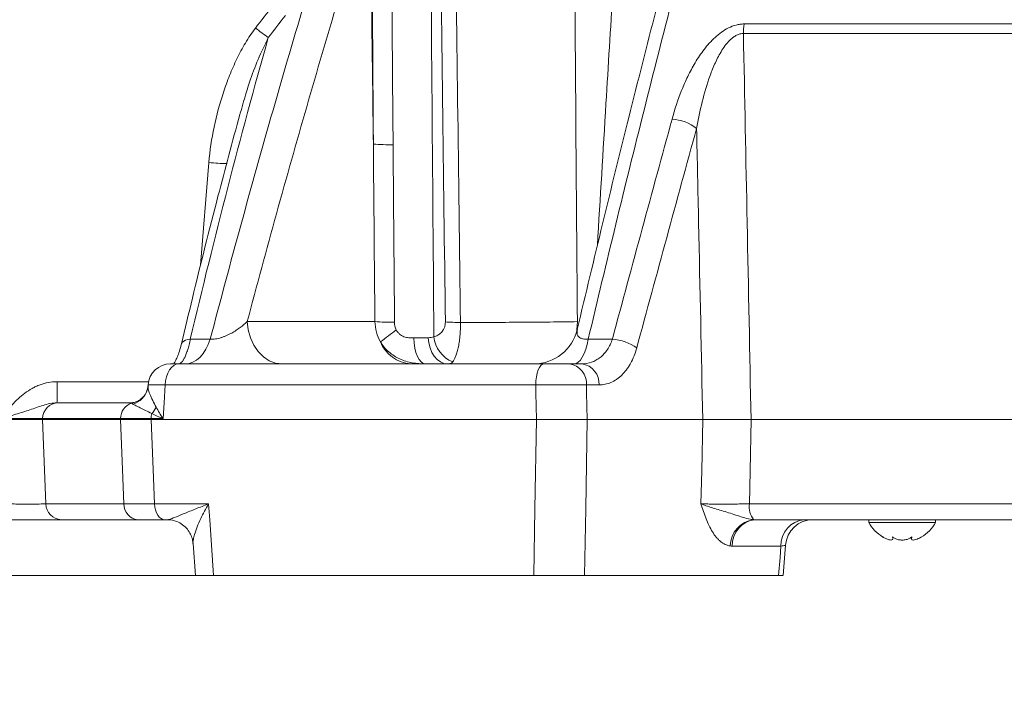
# Model space of a CAD drawing. Header units: millimetres. Extents: x 0 to 8410, y 0 to 5940.
# Tile 186 of 256: x 4944 to 5121, y 2218 to 2337. Entities that reach past the tile are written whole.
import ezdxf

# ---------------------------------------------------------------- set-up
doc = ezdxf.new("R2010")
doc.units = ezdxf.units.MM
doc.header["$LTSCALE"] = 10
doc.styles.add('SLDTEXTSTYLE0', font='TXT', dxfattribs={"width": 0.605})
doc.dimstyles.new('SLDDIMSTYLE0', dxfattribs={"dimtxt": 50, "dimasz": 50, "dimexe": 0, "dimexo": 0.0625, "dimgap": 12.5, "dimtad": 1, "dimtoh": 1, "dimdec": 1, "dimrnd": 1e-09, "dimzin": 12, "dimdsep": 46, "dimtxsty": 'SLDTEXTSTYLE0', "dimsah": 1, "dimcen": 0.09, "dimadec": 0, "dimazin": 0, "dimtfac": 1, "dimtofl": 0, "dimtmove": 0, "dimatfit": 3, "dimfxl": 0, "dimfrac": 2, "dimtolj": 1, "dimtzin": 12, "dimarcsym": 0})

# ---------------------------------------------------------------- blocks, each defined once
blk = doc.blocks.new('*D9')
at = {"color": 7, "linetype": 'Continuous', "lineweight": 0}
for p, q in [((5314.72, 2732.57), (4589.07, 2732.57)), ((4604.07, 2237.57), (4604.07, 2732.57)), ((4975.83, 2237.57), (4589.07, 2237.57))]:
    blk.add_line(p, q, dxfattribs=at)
for points in [[(4604.07, 2732.57), (4596.57, 2682.57), (4611.57, 2682.57)], [(4604.07, 2237.57), (4611.57, 2287.57), (4596.57, 2287.57)]]:
    blk.add_solid(points, dxfattribs=at)
at = {"color": 7, "linetype": 'Continuous', "lineweight": 0, "insert": (4539.62, 2427.79), "char_height": 50, "attachment_point": 1, "rotation": 90, "style": 'SLDTEXTSTYLE0'}
blk.add_mtext('495', dxfattribs=at)
blk = doc.blocks.new('*D10')
at = {"color": 7, "linetype": 'Continuous', "lineweight": 0}
for p, q in [((5314.72, 3964.57), (4489.07, 3964.57)), ((4504.07, 2237.57), (4504.07, 3964.57)), ((4975.83, 2237.57), (4489.07, 2237.57))]:
    blk.add_line(p, q, dxfattribs=at)
for points in [[(4504.07, 3964.57), (4496.57, 3914.57), (4511.57, 3914.57)], [(4504.07, 2237.57), (4511.57, 2287.57), (4496.57, 2287.57)]]:
    blk.add_solid(points, dxfattribs=at)
at = {"color": 7, "linetype": 'Continuous', "lineweight": 0, "insert": (4439.62, 3024.71), "char_height": 50, "attachment_point": 1, "rotation": 90, "style": 'SLDTEXTSTYLE0'}
blk.add_mtext('1727', dxfattribs=at)
blk = doc.blocks.new('*D11')
at = {"color": 7, "linetype": 'Continuous', "lineweight": 0}
for p, q in [((4738.76, 2413.95), (4738.76, 1902.57)), ((5414.72, 2265.57), (5414.72, 1902.57)), ((5414.72, 1917.57), (4738.76, 1917.57))]:
    blk.add_line(p, q, dxfattribs=at)
for points in [[(4738.76, 1917.57), (4788.76, 1910.07), (4788.76, 1925.07)], [(5414.72, 1917.57), (5364.72, 1925.07), (5364.72, 1910.07)]]:
    blk.add_solid(points, dxfattribs=at)
at = {"color": 7, "linetype": 'Continuous', "lineweight": 0, "insert": (5019.45, 1982.03), "char_height": 50, "attachment_point": 1, "style": 'SLDTEXTSTYLE0'}
blk.add_mtext('676', dxfattribs=at)

msp = doc.modelspace()

# ---------------------------------------------------------------- linework, layer by layer
at = {"color": 8, "linetype": 'Continuous', "lineweight": 0}
for p, q in [((5074.543905, 2336.638173), (5356.755221, 2336.638173)), ((5357.220608, 2334.921677), (5074.404135, 2334.921677)), ((4976.800048, 2293.285229), (4978.283084, 2311.72543)), ((4985.171418, 2283.156072), (5008.127158, 2283.156072)), ((4974.94304, 2280.025018), (4978.530931, 2280.025018)), ((5046.502589, 2280.025018), (5050.838357, 2280.025018)), ((4950.975299, 2272.365415), (4950.975299, 2268.574759)), ((4950.975299, 2272.365415), (4967.432217, 2272.365415)), ((5037.058524, 2271.784103), (4970.42382, 2271.784103)), ((5048.446861, 2271.784103), (5046.191415, 2271.784103)), ((4948.379489, 2265.731767), (4948.373656, 2265.574759)), ((4948.373656, 2265.574759), (4948.937833, 2250.417751)), ((4962.405691, 2265.731767), (4948.379489, 2265.731767)), ((4962.399624, 2265.574759), (4962.405691, 2265.731767)), ((4967.891111, 2265.731767), (4967.88479, 2265.574759)), ((4970.040642, 2265.731767), (4967.891111, 2265.731767)), ((4948.937833, 2250.417751), (4962.98538, 2250.417751)), ((4968.495172, 2250.417751), (4978.224519, 2250.417751)), ((5075.471897, 2250.417751), (5359.413444, 2250.417751)), ((5081.149905, 2242.836439), (5072.388385, 2242.836439))]:
    msp.add_line(p, q, dxfattribs=at)
at = {"color": 7, "linetype": 'Continuous', "lineweight": 0}
for p, q in [((4983.932299, 2320.598077), (4983.869469, 2320.386888)), ((4972.885917, 2275.574759), (5038.55157, 2275.574759)), ((5043.118015, 2275.574759), (5045.355431, 2275.574759)), ((4967.362488, 2271.824562), (4967.349587, 2271.617786)), ((4951.18993, 2268.574759), (4964.189756, 2268.574759)), ((4948.373656, 2265.574759), (4962.399624, 2265.574759)), ((4967.88479, 2265.574759), (5037.163795, 2265.574759)), ((5046.287631, 2265.574759), (5067.092214, 2265.574759)), ((5075.771235, 2265.574759), (5360.024358, 2265.574759)), ((4965.517358, 2247.574759), (4951.75187, 2247.574759)), ((4970.789375, 2247.574759), (4970.365974, 2247.574759)), ((4970.933907, 2247.572563), (4970.789375, 2247.574759)), ((5356.08251, 2247.574759), (5076.499042, 2247.574759)), ((5096.951664, 2247.574759), (5096.951664, 2247.074759)), ((5096.951664, 2247.074759), (5108.951664, 2247.074759)), ((5108.951664, 2247.074759), (5108.951664, 2247.574759)), ((4975.451328, 2243.30153), (4975.846858, 2237.571322)), ((5101.201664, 2244.482078), (5101.249519, 2244.196069)), ((5101.280499, 2244.196069), (5101.280499, 2244.425737)), ((5104.622829, 2244.43851), (5104.622829, 2244.18921)), ((5081.522855, 2237.569806), (5081.961918, 2242.977662)), ((4979.125058, 2237.574759), (5036.689211, 2237.574759)), ((5045.854029, 2237.574759), (5080.72018, 2237.574759))]:
    msp.add_line(p, q, dxfattribs=at)
at = {"color": 8, "linetype": 'Continuous', "lineweight": 0, "flags": 128}
for points in [[(4991.48118, 2275.574759), (4990.289103, 2275.71843), (4989.139842, 2276.144283), (4988.074677, 2276.837021), (4987.131866, 2277.771764), (4986.345273, 2278.914938), (4985.743149, 2280.225481), (4985.347123, 2281.656324), (4985.171418, 2283.156072)], [(5044.372961, 2281.217692), (5044.434697, 2281.656324), (5044.547562, 2283.156072)], [(4973.348869, 2279.186331), (4973.37215, 2279.258155), (4973.513096, 2279.482233), (4973.747633, 2279.675351), (4974.069868, 2279.832657), (4974.471702, 2279.950197), (4974.94304, 2280.025018)], [(4974.04165, 2275.574759), (4974.735134, 2275.651788), (4975.415262, 2275.88139), (4976.068939, 2276.259145), (4976.683576, 2276.777777), (4977.247337, 2277.4273), (4977.749366, 2278.195205), (4978.179995, 2279.066706), (4978.530931, 2280.025018)], [(5015.110105, 2280.220584), (5015.175172, 2279.297176), (5015.312098, 2278.418545), (5015.516083, 2277.615487), (5015.779978, 2276.916148), (5016.094532, 2276.345039), (5016.448723, 2275.922176), (5016.830134, 2275.662381), (5017.2254, 2275.574759)], [(5017.742095, 2280.27625), (5017.841674, 2279.344428), (5018.059789, 2278.456369), (5018.38868, 2277.643662), (5018.81665, 2276.935216), (5019.328475, 2276.356231), (5019.905949, 2275.927302), (5020.528531, 2275.663686), (5021.174076, 2275.574759)], [(5043.906334, 2275.574759), (5044.307391, 2275.651788), (5044.700726, 2275.88139), (5045.078762, 2276.259145), (5045.434221, 2276.777777), (5045.760257, 2277.4273), (5046.050592, 2278.195205), (5046.299635, 2279.066706), (5046.502589, 2280.025018)], [(4970.42382, 2271.784103), (4970.492381, 2272.533977), (4970.646912, 2273.249398), (4970.881863, 2273.90467), (4971.188796, 2274.476257), (4971.556685, 2274.943628), (4971.972317, 2275.289998), (4972.420763, 2275.502924), (4972.885917, 2275.574759)], [(5037.058524, 2271.784103), (5037.1001, 2272.533977), (5037.193809, 2273.249398), (5037.336287, 2273.90467), (5037.522414, 2274.476257), (5037.745507, 2274.943628), (5037.997551, 2275.289998), (5038.269495, 2275.502924), (5038.55157, 2275.574759)], [(4970.42382, 2271.784103), (4970.220612, 2268.574759), (4970.040642, 2265.731767)], [(5037.163795, 2265.574759), (5037.082618, 2270.362806), (5037.058524, 2271.784103)], [(5046.191415, 2271.784103), (5046.213435, 2270.362806), (5046.287631, 2265.574759)], [(4962.98538, 2250.417751), (4962.746152, 2256.607732), (4962.399624, 2265.574759)], [(4967.88479, 2265.574759), (4968.24586, 2256.607732), (4968.495172, 2250.417751)], [(5036.689211, 2237.574759), (5036.891939, 2249.537747), (5037.163795, 2265.574759)], [(5046.287631, 2265.574759), (5046.039201, 2249.537747), (5045.854029, 2237.574759)], [(5066.769819, 2250.417751), (5066.896134, 2256.357228), (5067.092214, 2265.574759)], [(5075.771235, 2265.574759), (5075.589162, 2256.357228), (5075.471897, 2250.417751)], [(4970.365974, 2247.574759), (4970.012532, 2247.628636), (4969.671783, 2247.788331), (4969.355969, 2248.048108), (4969.076432, 2248.398636), (4968.843212, 2248.827326), (4968.664687, 2249.31878), (4968.547268, 2249.855346), (4968.495172, 2250.417751)], [(4978.224519, 2250.417751), (4978.423799, 2247.574759), (4979.125058, 2237.574759)], [(5080.72018, 2237.574759), (5080.982256, 2240.783818), (5081.149905, 2242.836439)]]:
    msp.add_lwpolyline(points, dxfattribs=at)
at = {"color": 8, "linetype": 'Continuous', "lineweight": 0}
for centre, radius, start, end in [((5028.012147, 2389.306397), 67.538858, 232.2486559, 234.68573344), ((5086.792703, 2334.776848), 12.389414, 171.35944821, 179.33020833), ((5061.002629, 2311.392748), 8.17368, 52.48232755, 86.02318891), ((5011.013994, 2357.940386), 42.998137, 265.79604413, 270.51844965), ((4982.490832, 2360.087022), 48.544297, 265.02744591, 268.88957787), ((5011.264822, 2326.231346), 43.189399, 265.83385243, 270.53224194), ((5023.472839, 2324.400171), 41.381477, 266.30822938, 270.06876366), ((5240.702802, 1976.513316), 381.366623, 126.85073778, 127.38732328), ((5014.940721, 2281.795957), 6.231229, 201.34616198, 266.74844958), ((5024.153198, 2280.982044), 5.433966, 185.62543087, 248.15608762), ((5050.136632, 2271.133775), 8.918891, 55.22224535, 85.48738741), ((5042.624835, 2272.033639), 3.575298, 355.99781625, 82.07128274), ((5044.873499, 2272.025805), 3.581527, 356.13042048, 82.26678745), ((4963.542467, 2272.049797), 3.844889, 286.12995978, 343.76205726), ((4951.27913, 2265.675953), 2.900178, 91.76251834, 178.89727601), ((4965.313815, 2265.748742), 2.908173, 109.09671054, 180.33442639), ((4963.745497, 2272.212936), 3.766917, 279.42519235, 309.68661231), ((4972.486841, 2265.588693), 4.597956, 166.84708805, 178.21684016), ((4964.163802, 2270.12867), 5.195714, 317.74577475, 333.48263086), ((4951.839283, 2250.475466), 2.902024, 181.13956153, 268.27391128), ((4965.753161, 2250.333756), 2.769055, 178.26174294, 265.11496664), ((5079.062614, 2249.870585), 3.632168, 171.33571823, 219.02661581), ((5076.850762, 2242.7991), 4.823084, 97.26367506, 179.28024053), ((5076.954071, 2243.027777), 4.569694, 95.71472575, 182.39973713), ((5085.753377, 2242.986686), 4.605924, 95.04594657, 181.86933535)]:
    msp.add_arc(centre, radius, start, end, dxfattribs=at)
at = {"color": 7, "linetype": 'Continuous', "lineweight": 0}
for centre, radius, start, end in [((5036.728081, 2283.574756), 7.999997, 270.0031199, 346.86166244), ((4971.353296, 2271.574759), 4, 89.99999269, 176.38486041), ((5086.941986, 2242.574761), 4.999999, 90.00627826, 175.43024792), ((5086.941987, 2242.57476), 4.999999, 90.00834797, 175.42542227), ((5103.071053, 2250.473741), 7, 209.04974724, 239.17324325), ((5102.832275, 2250.473741), 7, 300.39715205, 330.95025276)]:
    msp.add_arc(centre, radius, start, end, dxfattribs=at)
at = {"color": 8, "linetype": 'Continuous', "lineweight": 0}
for points in [[(5017.991377, 2376.731767), (5018.228508, 2344.63889), (5018.480215, 2312.544721), (5018.745403, 2280.449382)], [(5020.808328, 2283.104567), (5020.466712, 2309.563637), (5020.131548, 2336.022226), (5019.803179, 2362.480301)], [(5022.521076, 2362.391968), (5022.848194, 2335.934723), (5023.182118, 2309.476965), (5023.522503, 2283.018725)], [(5043.938145, 2362.733289), (5044.132772, 2336.207866), (5044.336047, 2309.68212), (5044.547562, 2283.156072)], [(5007.861928, 2315.057939), (5007.669157, 2329.968041), (5007.478463, 2344.877987), (5007.289908, 2359.78777)], [(4986.662438, 2335.905096), (4987.690856, 2337.238072), (4988.725023, 2338.566584), (4989.76512, 2339.890493)], [(4992.044146, 2338.169913), (4991.013843, 2336.849441), (4989.98938, 2335.524462), (4988.970579, 2334.195115)], [(4988.970579, 2334.195115), (4983.911884, 2316.325193), (4979.252577, 2298.270647), (4974.94304, 2280.025018)], [(5050.838357, 2280.025018), (5054.416611, 2293.297633), (5058.001405, 2306.470732), (5061.569496, 2319.546747)], [(5065.98045, 2317.875829), (5062.404589, 2304.835958), (5058.811314, 2291.69801), (5055.22392, 2278.459491)], [(5008.127158, 2283.156072), (5008.037261, 2293.790157), (5007.948838, 2304.424115), (5007.861928, 2315.057939)], [(5011.666019, 2283.04381), (5011.669969, 2282.572618), (5011.772553, 2282.105651), (5011.984865, 2281.683115)], [(5015.110105, 2280.220584), (5016.084536, 2280.233494), (5016.961703, 2280.252058), (5017.742095, 2280.27625)], [(5017.742095, 2280.27625), (5018.107319, 2280.287572), (5018.443662, 2280.317039), (5018.745403, 2280.449382)], [(4964.362366, 2268.496871), (4964.276968, 2268.541301), (4964.21858, 2268.572038), (4964.193105, 2268.574593)], [(4964.610642, 2268.356266), (4964.508864, 2268.412299), (4964.426265, 2268.460176), (4964.362366, 2268.496871)], [(4968.009506, 2266.634961), (4968.652649, 2266.340378), (4969.330984, 2266.03728), (4970.040642, 2265.731767)], [(5076.240952, 2247.583477), (5076.326723, 2247.577647), (5076.412825, 2247.574759), (5076.499042, 2247.574759)], [(5072.388385, 2242.836439), (5072.267892, 2242.836439), (5072.147783, 2242.844178), (5072.028059, 2242.859686)]]:
    msp.add_open_spline(points, degree=3, dxfattribs=at)
for points, knots in [([(5048.136782, 2296.836777), (5048.653731, 2305.349186), (5049.987686, 2327.314899), (5051.322572, 2349.280224), (5052.140147, 2362.733289)], [0, 0, 0, 0, 0.38753169, 1, 1, 1, 1]), ([(4978.530931, 2280.025018), (4982.155032, 2293.840184), (4985.9151, 2307.546361), (4993.706285, 2334.734819), (4997.735848, 2348.211781), (5001.899798, 2361.570752)], [0, 0, 0, 0, 0.5, 0.5, 1, 1, 1, 1]), ([(5007.861928, 2315.057939), (5007.818495, 2321.142125), (5007.775828, 2327.226263), (5007.733947, 2333.310353), (5007.690139, 2339.674342), (5007.647191, 2346.038279), (5007.605127, 2352.40216), (5007.586759, 2355.181068), (5007.568559, 2357.959965), (5007.55053, 2360.738851)], [0, 0, 0, 0, 0.018306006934, 0.018306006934, 0.018306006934, 0.037454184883, 0.037454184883, 0.037454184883, 0.045815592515, 0.045815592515, 0.045815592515, 0.045815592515]), ([(5011.044947, 2360.626085), (5011.095283, 2353.978512), (5011.146409, 2347.330885), (5011.198306, 2340.683204), (5011.265287, 2332.10356), (5011.333552, 2323.523828), (5011.403064, 2314.944009)], [0, 0, 0, 0, 0.020000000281, 0.020000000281, 0.020000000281, 0.045812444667, 0.045812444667, 0.045812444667, 0.045812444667]), ([(5067.008967, 2361.570752), (5063.439435, 2348.211836), (5059.94516, 2334.731696), (5053.108953, 2307.544478), (5049.767649, 2293.839985), (5046.502589, 2280.025018)], [0, 0, 0, 0, 0.5, 0.5, 1, 1, 1, 1]), ([(5007.289908, 2359.78777), (5003.363178, 2347.221889), (4999.556693, 2334.55144), (4992.182861, 2309.002579), (4988.616502, 2296.127441), (4985.171418, 2283.156072)], [0, 0, 0, 0, 0.5, 0.5, 1, 1, 1, 1]), ([(4978.283084, 2311.72543), (4978.457831, 2313.890772), (4978.781754, 2316.020646), (4979.661236, 2320.225323), (4980.218158, 2322.299801), (4981.234622, 2325.368464), (4981.604045, 2326.384077), (4982.411716, 2328.398938), (4982.846721, 2329.390207), (4983.788077, 2331.332918), (4984.294286, 2332.284863), (4985.39861, 2334.138547), (4985.995665, 2335.040864), (4986.662438, 2335.905096)], [0, 0, 0, 0, 0.25, 0.25, 0.5, 0.5, 0.625, 0.625, 0.75, 0.75, 0.875, 0.875, 1, 1, 1, 1]), ([(5061.569496, 2319.546747), (5062.044486, 2321.287449), (5062.609486, 2323.007094), (5063.628757, 2325.546534), (5063.997438, 2326.386274), (5064.805941, 2328.049186), (5065.245466, 2328.872428), (5066.219642, 2330.496753), (5066.750726, 2331.292129), (5067.633132, 2332.436089), (5067.943222, 2332.81093), (5068.594087, 2333.533444), (5068.934588, 2333.881127), (5069.653743, 2334.542118), (5070.032251, 2334.855557), (5070.840977, 2335.435831), (5071.266453, 2335.698675), (5072.154986, 2336.142128), (5072.625901, 2336.325112), (5073.337952, 2336.510169), (5073.577084, 2336.557582), (5074.059191, 2336.621657), (5074.302946, 2336.638173), (5074.543905, 2336.638173)], [0, 0, 0, 0, 0.25, 0.25, 0.375, 0.375, 0.5, 0.5, 0.625, 0.625, 0.6875, 0.6875, 0.75, 0.75, 0.8125, 0.8125, 0.875, 0.875, 0.9375, 0.9375, 0.96875, 0.96875, 1, 1, 1, 1]), ([(4988.970579, 2334.195115), (4988.336874, 2332.893249), (4987.06521, 2330.280772), (4985.372607, 2325.736024), (4984.455963, 2322.466122), (4983.932299, 2320.598077)], [0, 0, 0, 0, 0.2986665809, 0.599339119, 1, 1, 1, 1]), ([(5074.404135, 2334.921677), (5074.195383, 2334.925737), (5073.983974, 2334.900508), (5073.575039, 2334.799616), (5073.37387, 2334.723564), (5072.986096, 2334.532263), (5072.801248, 2334.418095), (5072.453132, 2334.168464), (5072.288371, 2334.03218), (5071.972761, 2333.742451), (5071.821291, 2333.588188), (5071.533414, 2333.270551), (5071.396859, 2333.107178), (5071.004221, 2332.606557), (5070.764906, 2332.258964), (5070.316253, 2331.545292), (5070.106702, 2331.178243), (5069.712665, 2330.435056), (5069.528168, 2330.058923), (5069.003533, 2328.920066), (5068.691285, 2328.145362), (5067.838647, 2325.811606), (5067.378048, 2324.238623), (5066.586351, 2321.072036), (5066.257553, 2319.478067), (5065.98045, 2317.875829)], [0, 0, 0, 0, 0.03125, 0.03125, 0.0625, 0.0625, 0.09375, 0.09375, 0.125, 0.125, 0.15625, 0.15625, 0.1875, 0.1875, 0.25, 0.25, 0.3125, 0.3125, 0.375, 0.375, 0.5, 0.5, 0.75, 0.75, 1, 1, 1, 1]), ([(5074.404135, 2334.921677), (5074.627015, 2323.589715), (5074.850154, 2312.257693), (5075.073546, 2300.925613), (5075.305837, 2289.142057), (5075.538403, 2277.358439), (5075.771235, 2265.574759)], [0.000915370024, 0.000915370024, 0.000915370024, 0.000915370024, 0.034980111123, 0.034980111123, 0.034980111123, 0.070402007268, 0.070402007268, 0.070402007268, 0.070402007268]), ([(5067.092214, 2265.574759), (5066.841507, 2277.358443), (5066.59095, 2289.142061), (5066.340544, 2300.925613), (5066.220478, 2306.5757), (5066.100446, 2312.225773), (5065.98045, 2317.875829)], [0, 0, 0, 0, 0.035422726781, 0.035422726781, 0.035422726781, 0.052407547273, 0.052407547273, 0.052407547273, 0.052407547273]), ([(5011.403064, 2314.944009), (5011.429994, 2311.620102), (5011.457072, 2308.296181), (5011.484296, 2304.972247), (5011.544164, 2297.66283), (5011.604742, 2290.35335), (5011.666019, 2283.04381)], [0, 0, 0, 0, 0.010000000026, 0.010000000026, 0.010000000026, 0.031990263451, 0.031990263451, 0.031990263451, 0.031990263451]), ([(4978.530931, 2280.025018), (4978.666102, 2280.007797), (4978.811198, 2280.001213), (4979.120948, 2280.009011), (4979.287432, 2280.023747), (4979.628255, 2280.072867), (4979.802584, 2280.107141), (4980.145916, 2280.189165), (4980.316713, 2280.23717), (4980.656861, 2280.344773), (4980.827181, 2280.404806), (4981.158438, 2280.531801), (4981.319342, 2280.598628), (4981.790696, 2280.807128), (4982.090621, 2280.957088), (4982.665198, 2281.271279), (4982.935699, 2281.433248), (4983.450845, 2281.764729), (4983.696056, 2281.934779), (4984.393135, 2282.451123), (4984.804596, 2282.801147), (4985.171418, 2283.156072)], [0, 0, 0, 0, 0.0625, 0.0625, 0.125, 0.125, 0.1875, 0.1875, 0.25, 0.25, 0.3125, 0.3125, 0.375, 0.375, 0.5, 0.5, 0.625, 0.625, 0.75, 0.75, 1, 1, 1, 1]), ([(5009.136965, 2279.527779), (5008.824118, 2280.076101), (5008.582468, 2280.656879), (5008.240827, 2281.884234), (5008.145799, 2282.514172), (5008.127158, 2283.156072)], [0, 0, 0, 0, 0.5, 0.5, 1, 1, 1, 1]), ([(5018.745403, 2280.449382), (5018.98453, 2280.512278), (5019.218015, 2280.599697), (5019.556238, 2280.783004), (5019.666961, 2280.852876), (5019.883312, 2281.014769), (5019.989213, 2281.107225), (5020.188717, 2281.315436), (5020.283009, 2281.431502), (5020.457264, 2281.695014), (5020.535362, 2281.839855), (5020.667054, 2282.158572), (5020.721153, 2282.335372), (5020.792646, 2282.705857), (5020.810921, 2282.903742), (5020.808328, 2283.104567)], [0, 0, 0, 0, 0.25, 0.25, 0.375, 0.375, 0.5, 0.5, 0.625, 0.625, 0.75, 0.75, 0.875, 0.875, 1, 1, 1, 1]), ([(5023.522503, 2283.018725), (5023.529026, 2282.588418), (5023.524017, 2282.160794), (5023.492356, 2281.330677), (5023.465602, 2280.924303), (5023.392578, 2280.143055), (5023.34682, 2279.772109), (5023.239111, 2279.067182), (5023.176821, 2278.732484), (5023.041584, 2278.11698), (5022.968299, 2277.83355), (5022.812322, 2277.312882), (5022.730897, 2277.080087), (5022.48183, 2276.462561), (5022.308486, 2276.153766), (5022.131332, 2275.938232)], [0, 0, 0, 0, 0.125, 0.125, 0.25, 0.25, 0.375, 0.375, 0.5, 0.5, 0.625, 0.625, 0.75, 0.75, 1, 1, 1, 1]), ([(5023.522503, 2283.018725), (5024.400058, 2283.017683), (5025.291071, 2283.017507), (5027.100921, 2283.018946), (5028.008552, 2283.020556), (5030.722517, 2283.027946), (5032.527312, 2283.036268), (5035.227656, 2283.053903), (5036.130752, 2283.060687), (5037.898622, 2283.075738), (5038.76671, 2283.084018), (5041.32447, 2283.111075), (5042.968086, 2283.132046), (5044.547562, 2283.156072)], [0, 0, 0, 0, 0.125, 0.125, 0.25, 0.25, 0.5, 0.5, 0.625, 0.625, 0.75, 0.75, 1, 1, 1, 1]), ([(5011.984865, 2281.683115), (5012.056478, 2281.540593), (5012.139688, 2281.405778), (5012.330992, 2281.152709), (5012.439371, 2281.034837), (5012.672681, 2280.826244), (5012.798592, 2280.734122), (5013.06823, 2280.573684), (5013.212023, 2280.505856), (5013.501531, 2280.397185), (5013.648442, 2280.355392), (5013.944928, 2280.290842), (5014.095426, 2280.268038), (5014.540248, 2280.221055), (5014.828743, 2280.216857), (5015.110105, 2280.220584)], [0, 0, 0, 0, 0.125, 0.125, 0.25, 0.25, 0.375, 0.375, 0.5, 0.5, 0.625, 0.625, 0.75, 0.75, 1, 1, 1, 1]), ([(5044.555117, 2281.753133), (5044.497131, 2281.443528), (5044.40687, 2280.961602), (5044.705148, 2280.468369), (5045.074853, 2280.189806), (5045.517708, 2280.04199), (5046.025377, 2279.991856), (5046.349583, 2280.014385), (5046.502589, 2280.025018)], [0, 0, 0, 0, 0.3490868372, 0.5433835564, 0.6700135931, 0.8155491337, 0.9129498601, 1, 1, 1, 1]), ([(4974.94304, 2280.025018), (4974.873766, 2279.670673), (4974.798806, 2279.331335), (4974.642274, 2278.697359), (4974.560331, 2278.400618), (4974.389733, 2277.845594), (4974.300504, 2277.585869), (4974.118178, 2277.111983), (4974.026151, 2276.9002), (4973.840743, 2276.522976), (4973.747361, 2276.35756), (4973.55947, 2276.072051), (4973.464719, 2275.952068), (4973.186829, 2275.668275), (4973.007358, 2275.574759), (4972.833782, 2275.574759)], [0, 0, 0, 0, 0.125, 0.125, 0.25, 0.25, 0.375, 0.375, 0.5, 0.5, 0.625, 0.625, 0.75, 0.75, 1, 1, 1, 1]), ([(5017.2254, 2275.574759), (5016.827064, 2275.574759), (5016.424003, 2275.586219), (5015.625439, 2275.645536), (5015.231989, 2275.692943), (5014.456341, 2275.830454), (5014.074145, 2275.920465), (5013.321293, 2276.149385), (5012.948447, 2276.289588), (5011.881577, 2276.778161), (5011.228829, 2277.194749), (5010.34428, 2277.974197), (5010.067872, 2278.258635), (5009.566636, 2278.863125), (5009.339523, 2279.185066), (5009.136965, 2279.527779)], [0, 0, 0, 0, 0.125, 0.125, 0.25, 0.25, 0.375, 0.375, 0.5, 0.5, 0.75, 0.75, 0.875, 0.875, 1, 1, 1, 1]), ([(5045.355431, 2275.574759), (5045.941163, 2275.574759), (5046.519552, 2275.670486), (5047.343377, 2275.954407), (5047.611751, 2276.072486), (5048.135444, 2276.358132), (5048.391086, 2276.526444), (5048.87445, 2276.905766), (5049.104048, 2277.117617), (5049.538169, 2277.587706), (5049.744235, 2277.848373), (5050.308099, 2278.68739), (5050.612358, 2279.317242), (5050.838357, 2280.025018)], [0, 0, 0, 0, 0.25, 0.25, 0.375, 0.375, 0.5, 0.5, 0.625, 0.625, 0.75, 0.75, 1, 1, 1, 1]), ([(5055.22392, 2278.459491), (5054.943647, 2277.425201), (5054.57229, 2276.495238), (5053.999437, 2275.455283), (5053.878808, 2275.252769), (5053.629239, 2274.865111), (5053.500362, 2274.679901), (5053.101808, 2274.149241), (5052.820261, 2273.828646), (5052.37452, 2273.396282), (5052.222022, 2273.260279), (5051.909082, 2273.004656), (5051.748575, 2272.885095), (5051.26217, 2272.555929), (5050.929129, 2272.373724), (5050.245993, 2272.080812), (5049.895898, 2271.970113), (5049.17825, 2271.821327), (5048.813979, 2271.784103), (5048.446861, 2271.784103)], [0, 0, 0, 0, 0.25, 0.25, 0.3125, 0.3125, 0.375, 0.375, 0.5, 0.5, 0.5625, 0.5625, 0.625, 0.625, 0.75, 0.75, 0.875, 0.875, 1, 1, 1, 1]), ([(5022.131332, 2275.938232), (5022.019362, 2275.802004), (5021.892166, 2275.71019), (5021.661617, 2275.624752), (5021.578025, 2275.604994), (5021.392016, 2275.579979), (5021.289083, 2275.574759), (5021.174076, 2275.574759)], [0, 0, 0, 0, 0.5, 0.5, 0.75, 0.75, 1, 1, 1, 1]), ([(4950.975299, 2272.365415), (4949.916673, 2272.365415), (4948.899268, 2272.168527), (4947.670258, 2271.718255), (4947.425558, 2271.617171), (4946.948203, 2271.398006), (4946.715048, 2271.279857), (4946.030786, 2270.90182), (4945.594858, 2270.618387), (4944.757679, 2269.997723), (4944.35508, 2269.659038), (4943.586627, 2268.943526), (4943.221195, 2268.56747), (4942.517731, 2267.788681), (4942.179765, 2267.38594), (4941.686546, 2266.771565), (4941.524336, 2266.564976), (4941.283211, 2266.253459), (4941.203195, 2266.149343), (4941.04368, 2265.940715), (4940.963187, 2265.834879), (4940.884981, 2265.731767)], [0, 0, 0, 0, 0.25, 0.25, 0.3125, 0.3125, 0.375, 0.375, 0.5, 0.5, 0.625, 0.625, 0.75, 0.75, 0.875, 0.875, 0.9375, 0.9375, 0.96875, 0.96875, 1, 1, 1, 1]), ([(4967.374797, 2271.616193), (4967.369485, 2271.444477), (4967.356714, 2271.03159), (4967.734113, 2269.83151), (4968.378909, 2268.622638), (4968.812922, 2267.808944)], [0, 0, 0, 0, 0.1888087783, 0.4539862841, 1, 1, 1, 1]), ([(4970.42382, 2271.784103), (4969.935072, 2271.795379), (4968.785662, 2271.821896), (4967.60398, 2271.839328), (4967.455006, 2271.82853), (4967.38239, 2271.823266)], [0, 0, 0, 0, 0.2749329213, 0.6465717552, 1, 1, 1, 1]), ([(5046.191415, 2271.784103), (5045.920725, 2271.79217), (5045.627031, 2271.799284), (5044.994602, 2271.811648), (5044.653128, 2271.816919), (5043.942805, 2271.825298), (5043.573004, 2271.828445), (5042.996574, 2271.831617), (5042.800793, 2271.832415), (5042.40179, 2271.833482), (5042.198088, 2271.833748), (5041.586361, 2271.833731), (5041.174466, 2271.832653), (5040.34269, 2271.828409), (5039.920259, 2271.825216), (5038.657736, 2271.812517), (5037.844008, 2271.800237), (5037.058524, 2271.784103)], [0, 0, 0, 0, 0.125, 0.125, 0.25, 0.25, 0.375, 0.375, 0.4375, 0.4375, 0.5, 0.5, 0.625, 0.625, 0.75, 0.75, 1, 1, 1, 1]), ([(4950.975299, 2268.574759), (4950.537437, 2268.574759), (4950.114203, 2268.520484), (4949.287094, 2268.355131), (4948.882572, 2268.243569), (4948.084923, 2267.998258), (4947.690944, 2267.864319), (4946.897906, 2267.591644), (4946.49849, 2267.452605), (4945.685998, 2267.176857), (4945.273698, 2267.040265), (4944.432124, 2266.770849), (4944.001721, 2266.6376), (4943.127173, 2266.3746), (4942.683112, 2266.244816), (4942.011053, 2266.051537), (4941.786486, 2265.987461), (4941.336373, 2265.859543), (4941.10933, 2265.795266), (4940.884981, 2265.731767)], [0, 0, 0, 0, 0.125, 0.125, 0.25, 0.25, 0.375, 0.375, 0.5, 0.5, 0.625, 0.625, 0.75, 0.75, 0.875, 0.875, 0.9375, 0.9375, 1, 1, 1, 1]), ([(4968.009506, 2266.634961), (4967.617892, 2266.841679), (4967.247212, 2267.020481), (4966.558464, 2267.357117), (4966.239465, 2267.513103), (4965.658963, 2267.802904), (4965.401549, 2267.934466), (4964.954083, 2268.16891), (4964.763948, 2268.271866), (4964.610642, 2268.356266)], [0, 0, 0, 0, 0.25, 0.25, 0.5, 0.5, 0.75, 0.75, 1, 1, 1, 1]), ([(4968.812922, 2267.808944), (4968.993037, 2267.468685), (4969.185546, 2267.124959), (4969.59476, 2266.432121), (4969.812231, 2266.081831), (4970.040642, 2265.731767)], [0, 0, 0, 0, 0.5, 0.5, 1, 1, 1, 1]), ([(4948.379489, 2265.731767), (4948.096932, 2265.74291), (4947.706708, 2265.751377), (4946.96191, 2265.760115), (4946.687881, 2265.762323), (4946.103798, 2265.765247), (4945.791862, 2265.765987), (4945.127717, 2265.766004), (4944.773501, 2265.765264), (4944.047692, 2265.762347), (4943.673604, 2265.760177), (4942.903153, 2265.754423), (4942.503911, 2265.750805), (4941.699173, 2265.742257), (4941.293664, 2265.737338), (4940.884981, 2265.731767)], [0, 0, 0, 0, 0.25, 0.25, 0.375, 0.375, 0.5, 0.5, 0.625, 0.625, 0.75, 0.75, 0.875, 0.875, 1, 1, 1, 1]), ([(4967.891111, 2265.731767), (4966.81236, 2265.733214), (4965.815619, 2265.733931), (4963.98304, 2265.733936), (4963.145588, 2265.733214), (4962.405691, 2265.731767)], [0, 0, 0, 0, 0.5, 0.5, 1, 1, 1, 1]), ([(4941.433735, 2250.417751), (4941.84359, 2250.412144), (4942.250198, 2250.407193), (4943.056994, 2250.398589), (4943.4575, 2250.394944), (4944.23009, 2250.38915), (4944.605079, 2250.386966), (4945.332373, 2250.384029), (4945.68726, 2250.383282), (4946.352621, 2250.3833), (4946.664957, 2250.384045), (4947.249459, 2250.386989), (4947.523484, 2250.389212), (4948.267976, 2250.398011), (4948.657147, 2250.406536), (4948.937833, 2250.417751)], [0, 0, 0, 0, 0.125, 0.125, 0.25, 0.25, 0.375, 0.375, 0.5, 0.5, 0.625, 0.625, 0.75, 0.75, 1, 1, 1, 1]), ([(4962.98538, 2250.417751), (4963.727572, 2250.416291), (4964.559436, 2250.415566), (4966.399122, 2250.415561), (4967.410813, 2250.416291), (4968.495172, 2250.417751)], [0, 0, 0, 0, 0.5, 0.5, 1, 1, 1, 1]), ([(4970.789375, 2247.574759), (4970.913836, 2247.574759), (4971.095699, 2247.623397), (4971.523173, 2247.761623), (4971.769558, 2247.852899), (4972.564726, 2248.159544), (4973.175845, 2248.40981), (4974.482401, 2248.94181), (4975.182315, 2249.226317), (4976.286074, 2249.666032), (4976.66239, 2249.814586), (4977.431271, 2250.1144), (4977.825317, 2250.266228), (4978.224519, 2250.417751)], [0, 0, 0, 0, 0.125, 0.125, 0.25, 0.25, 0.5, 0.5, 0.75, 0.75, 0.875, 0.875, 1, 1, 1, 1]), ([(4978.224519, 2250.417751), (4978.221568, 2250.412802), (4977.95544, 2249.966479), (4977.453549, 2249.077271), (4976.757262, 2247.695243), (4976.13997, 2246.274412), (4975.70561, 2245.02221), (4975.474663, 2244.050696), (4975.408654, 2243.533281), (4975.430345, 2243.342269), (4975.432483, 2243.323435)], [0, 0, 0, 0, 0.0018250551, 0.1645877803, 0.3287036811, 0.5215441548, 0.7180872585, 0.8498424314, 0.9851944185, 1, 1, 1, 1]), ([(5072.028059, 2242.859686), (5071.724205, 2242.899047), (5071.424365, 2242.988232), (5070.842779, 2243.257106), (5070.563166, 2243.435247), (5070.159188, 2243.762428), (5070.027115, 2243.881533), (5069.768044, 2244.139365), (5069.641039, 2244.278237), (5069.273579, 2244.715901), (5069.044344, 2245.037818), (5068.612906, 2245.733122), (5068.410752, 2246.1066), (5068.029508, 2246.897273), (5067.850781, 2247.314147), (5067.515748, 2248.169593), (5067.358645, 2248.609797), (5067.057023, 2249.505383), (5066.913082, 2249.958983), (5066.769819, 2250.417751)], [0, 0, 0, 0, 0.125, 0.125, 0.25, 0.25, 0.3125, 0.3125, 0.375, 0.375, 0.5, 0.5, 0.625, 0.625, 0.75, 0.75, 0.875, 0.875, 1, 1, 1, 1]), ([(5066.769819, 2250.417751), (5067.010418, 2250.41207), (5067.274703, 2250.407053), (5067.850041, 2250.398333), (5068.162295, 2250.394632), (5068.816215, 2250.38875), (5069.159763, 2250.386533), (5069.880054, 2250.383548), (5070.260216, 2250.382786), (5071.032671, 2250.382793), (5071.425881, 2250.383543), (5072.226065, 2250.386515), (5072.63585, 2250.388758), (5073.456384, 2250.394696), (5073.863754, 2250.398355), (5074.672813, 2250.407029), (5075.076207, 2250.412069), (5075.471897, 2250.417751)], [0, 0, 0, 0, 0.125, 0.125, 0.25, 0.25, 0.375, 0.375, 0.5, 0.5, 0.625, 0.625, 0.75, 0.75, 0.875, 0.875, 1, 1, 1, 1]), ([(5076.240952, 2247.583477), (5075.828057, 2247.610753), (5075.403714, 2247.698683), (5074.549372, 2247.922363), (5074.116892, 2248.058275), (5073.248961, 2248.336813), (5072.813572, 2248.479848), (5071.947986, 2248.758156), (5071.517885, 2248.893787), (5070.670942, 2249.155705), (5070.256206, 2249.281517), (5069.459197, 2249.523125), (5069.07574, 2249.639335), (5068.344468, 2249.866744), (5067.996215, 2249.978073), (5067.505812, 2250.144494), (5067.349033, 2250.199418), (5067.049097, 2250.308794), (5066.905278, 2250.363522), (5066.769819, 2250.417751)], [0, 0, 0, 0, 0.125, 0.125, 0.25, 0.25, 0.375, 0.375, 0.5, 0.5, 0.625, 0.625, 0.75, 0.75, 0.875, 0.875, 0.9375, 0.9375, 1, 1, 1, 1]), ([(5081.941919, 2242.978672), (5081.945957, 2242.975901), (5081.960825, 2242.9657), (5081.835433, 2242.936355), (5081.579254, 2242.892205), (5081.294381, 2242.855204), (5081.149905, 2242.836439)], [0, 0, 0, 0, 0.1112858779, 0.409762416, 0.700654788, 1, 1, 1, 1])]:
    msp.add_open_spline(points, degree=3, knots=knots, dxfattribs=at)
at = {"color": 7, "linetype": 'Continuous', "lineweight": 0}
for points, knots in [([(5064.324223, 2360.604945), (5064.103365, 2359.783364), (5062.198534, 2352.697491), (5058.680477, 2339.1283), (5053.808656, 2319.999436), (5049.075155, 2300.859286), (5046.028583, 2288.091817), (5044.518086, 2281.761678)], [0, 0, 0, 0, 0.0318821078, 0.2749729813, 0.5208375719, 0.7624302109, 1, 1, 1, 1]), ([(4983.844343, 2320.395216), (4982.524527, 2315.500252), (4979.572079, 2304.550137), (4976.100956, 2290.791738), (4974.014629, 2281.894195), (4973.370333, 2279.146471)], [0, 0, 0, 0, 0.358459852, 0.8018806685, 1, 1, 1, 1]), ([(4973.336091, 2279.191264), (4973.282729, 2278.954415), (4973.123972, 2278.249759), (4972.80321, 2277.300152), (4972.419018, 2276.361969), (4972.116496, 2275.797464), (4971.990365, 2275.622409), (4971.956032, 2275.574759)], [0, 0, 0, 0, 0.1364881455, 0.4060697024, 0.649071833, 0.9044789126, 1, 1, 1, 1]), ([(4971.361009, 2275.574759), (4971.397499, 2275.574759), (4971.471777, 2275.574759), (4972.065661, 2275.574759), (4972.641162, 2275.574759), (4972.885917, 2275.574759)], [0, 0, 0, 0, 0.35689164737, 0.72649273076, 1, 1, 1, 1]), ([(5038.55157, 2275.574759), (5038.944306, 2275.574759), (5039.351201, 2275.574759), (5039.982592, 2275.574759), (5040.193862, 2275.574759), (5040.609842, 2275.574759), (5040.815834, 2275.574759), (5041.223732, 2275.574759), (5041.424984, 2275.574759), (5041.809286, 2275.574759), (5041.994175, 2275.574759), (5042.349276, 2275.574759), (5042.519963, 2275.574759), (5042.836029, 2275.574759), (5042.98278, 2275.574759), (5043.118015, 2275.574759)], [0, 0, 0, 0, 0.25, 0.25, 0.375, 0.375, 0.5, 0.5, 0.625, 0.625, 0.75, 0.75, 0.875, 0.875, 1, 1, 1, 1]), ([(4967.330362, 2271.621324), (4967.331045, 2271.458363), (4967.331899, 2271.254451), (4967.237382, 2271.028402), (4967.2184, 2270.983006)], [0, 0, 0, 0, 0.7991736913, 1, 1, 1, 1]), ([(4967.205669, 2270.99357), (4967.168388, 2270.841523), (4967.04921, 2270.355474), (4966.65371, 2269.739897), (4966.248836, 2269.432037), (4966.121592, 2269.335282)], [0, 0, 0, 0, 0.2378966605, 0.7604850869, 1, 1, 1, 1]), ([(4966.122864, 2269.336326), (4966.015743, 2269.237271), (4965.680119, 2268.926923), (4965.024946, 2268.679871), (4964.466092, 2268.561257), (4964.267282, 2268.577532), (4964.25963, 2268.578159)], [0, 0, 0, 0, 0.1896395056, 0.594160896, 0.9843780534, 1, 1, 1, 1]), ([(4940.879248, 2265.574759), (4941.696475, 2265.574759), (4942.492874, 2265.574759), (4943.656666, 2265.574759), (4944.036537, 2265.574759), (4944.760729, 2265.574759), (4945.10808, 2265.574759), (4945.772937, 2265.574759), (4946.091552, 2265.574759), (4946.677381, 2265.574759), (4946.947417, 2265.574759), (4947.44191, 2265.574759), (4947.66765, 2265.574759), (4948.062476, 2265.574759), (4948.232111, 2265.574759), (4948.373656, 2265.574759)], [0, 0, 0, 0, 0.25, 0.25, 0.375, 0.375, 0.5, 0.5, 0.625, 0.625, 0.75, 0.75, 0.875, 0.875, 1, 1, 1, 1]), ([(5037.163795, 2265.574759), (5037.948687, 2265.574759), (5038.761723, 2265.574759), (5040.023103, 2265.574759), (5040.445226, 2265.574759), (5041.276261, 2265.574759), (5041.687761, 2265.574759), (5042.298857, 2265.574759), (5042.502357, 2265.574759), (5042.901008, 2265.574759), (5043.096603, 2265.574759), (5043.672445, 2265.574759), (5044.041818, 2265.574759), (5044.751234, 2265.574759), (5045.092304, 2265.574759), (5045.723983, 2265.574759), (5046.0173, 2265.574759), (5046.287631, 2265.574759)], [0, 0, 0, 0, 0.25, 0.25, 0.375, 0.375, 0.5, 0.5, 0.5625, 0.5625, 0.625, 0.625, 0.75, 0.75, 0.875, 0.875, 1, 1, 1, 1]), ([(5075.771235, 2265.574759), (5074.980775, 2265.574759), (5074.176434, 2265.574759), (5072.949377, 2265.574759), (5072.540122, 2265.574759), (5071.741627, 2265.574759), (5071.349301, 2265.574759), (5070.578681, 2265.574759), (5070.199229, 2265.574759), (5069.480117, 2265.574759), (5069.137125, 2265.574759), (5068.484218, 2265.574759), (5068.172385, 2265.574759), (5067.597229, 2265.574759), (5067.332931, 2265.574759), (5067.092214, 2265.574759)], [0, 0, 0, 0, 0.25, 0.25, 0.375, 0.375, 0.5, 0.5, 0.625, 0.625, 0.75, 0.75, 0.875, 0.875, 1, 1, 1, 1]), ([(4951.75187, 2247.574759), (4951.365218, 2247.574759), (4950.829507, 2247.574759), (4949.976064, 2247.574759), (4949.795512, 2247.574759), (4949.421597, 2247.574759), (4949.227582, 2247.574759), (4948.624778, 2247.574759), (4948.195347, 2247.574759), (4947.280663, 2247.574759), (4946.792858, 2247.574759), (4945.793147, 2247.574759), (4945.277707, 2247.574759), (4944.215742, 2247.574759), (4943.665236, 2247.574759), (4942.556184, 2247.574759), (4941.99721, 2247.574759), (4941.433735, 2247.574759)], [0, 0, 0, 0, 0.25, 0.25, 0.3125, 0.3125, 0.375, 0.375, 0.5, 0.5, 0.625, 0.625, 0.75, 0.75, 0.875, 0.875, 1, 1, 1, 1]), ([(4970.876013, 2247.550846), (4970.973883, 2247.555676), (4971.426767, 2247.578025), (4972.280411, 2247.364645), (4973.341941, 2246.871075), (4974.241599, 2246.112074), (4974.893512, 2245.20838), (4975.266631, 2244.312626), (4975.416488, 2243.654791), (4975.419406, 2243.369772), (4975.419886, 2243.32286)], [0, 0, 0, 0, 0.04408601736, 0.20400399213, 0.36761751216, 0.54152527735, 0.69827082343, 0.84165168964, 0.97393702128, 1, 1, 1, 1]), ([(5101.259989, 2244.076323), (5101.221682, 2244.018976), (5101.142898, 2243.901033), (5100.788752, 2243.904368), (5100.301267, 2244.044952), (5099.833705, 2244.259118), (5099.545341, 2244.427408), (5099.451664, 2244.482078)], [0, 0, 0, 0, 0.2166792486, 0.4456417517, 0.6626046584, 0.890395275, 1, 1, 1, 1]), ([(5104.701664, 2244.482078), (5104.47792, 2244.334193), (5104.090245, 2244.077955), (5103.329353, 2243.908456), (5102.62455, 2243.902474), (5101.961977, 2244.045468), (5101.497523, 2244.259044), (5101.274215, 2244.427385), (5101.201664, 2244.482078)], [0, 0, 0, 0, 0.2355529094, 0.4081362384, 0.5811337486, 0.74506347, 0.9171728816, 1, 1, 1, 1]), ([(5106.451664, 2244.482078), (5106.182194, 2244.334184), (5105.715305, 2244.077939), (5105.143139, 2243.908449), (5104.784543, 2243.90248), (5104.613134, 2244.045484), (5104.61537, 2244.25906), (5104.680505, 2244.427394), (5104.701664, 2244.482078)], [0, 0, 0, 0, 0.2355677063, 0.4081497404, 0.5811459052, 0.7450755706, 0.9171862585, 1, 1, 1, 1]), ([(4979.125058, 2237.574759), (4978.454419, 2237.574759), (4977.113102, 2237.574759), (4975.984945, 2237.574759), (4975.923201, 2237.574759), (4975.895614, 2237.574759)], [0, 0, 0, 0, 0.3561565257, 0.7123333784, 1, 1, 1, 1]), ([(5045.854029, 2237.574759), (5045.312114, 2237.574759), (5044.682715, 2237.574759), (5043.608511, 2237.574759), (5043.233132, 2237.574759), (5042.462581, 2237.574759), (5042.065324, 2237.574759), (5041.45106, 2237.574759), (5041.242408, 2237.574759), (5040.825643, 2237.574759), (5040.616956, 2237.574759), (5039.99, 2237.574759), (5039.570844, 2237.574759), (5038.730131, 2237.574759), (5038.307385, 2237.574759), (5037.485428, 2237.574759), (5037.082967, 2237.574759), (5036.689211, 2237.574759)], [0, 0, 0, 0, 0.25, 0.25, 0.375, 0.375, 0.5, 0.5, 0.5625, 0.5625, 0.625, 0.625, 0.75, 0.75, 0.875, 0.875, 1, 1, 1, 1]), ([(5081.463601, 2237.574759), (5081.480806, 2237.574759), (5081.562254, 2237.574759), (5081.245841, 2237.574759), (5080.845249, 2237.574759), (5080.72018, 2237.574759)], [0, 0, 0, 0, 0.1555450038, 0.7363516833, 1, 1, 1, 1])]:
    msp.add_open_spline(points, degree=3, knots=knots, dxfattribs=at)
for points in [[(4964.193105, 2268.574593), (4964.191997, 2268.574704), (4964.190881, 2268.574759), (4964.189756, 2268.574759)], [(4962.399624, 2265.574759), (4963.143436, 2265.574759), (4964.804945, 2265.574759), (4966.800213, 2265.574759), (4967.88479, 2265.574759)], [(4970.365974, 2247.574759), (4969.406439, 2247.574759), (4967.641944, 2247.574759), (4966.174028, 2247.574759), (4965.517358, 2247.574759)]]:
    msp.add_open_spline(points, degree=3, dxfattribs=at)

# ---------------------------------------------------------------- dimensions: what is measured, and where the dimension line sits
for base, p2, picture, middle in [((4504.072845, 3964.574759), (5314.724686, 3964.574759), '*D10', (4504.072845, 3101.074759)), ((4604.072845, 2732.574759), (5314.724686, 2732.574759), '*D9', (4604.072845, 2485.074759))]:
    dim = msp.add_linear_dim(base=base, p1=(4975.825542, 2237.574759), p2=p2, angle=90, dimstyle='SLDDIMSTYLE0', dxfattribs=at)
    dim.commit()
    dim.dimension.update_dxf_attribs({"geometry": picture, "text_midpoint": middle, "dimtype": 160})
dim = msp.add_linear_dim(base=(4738.758784, 1917.574759), p1=(5414.724686, 2265.574759), p2=(4738.758784, 2413.947143), dimstyle='SLDDIMSTYLE0', dxfattribs=at)
dim.commit()
dim.dimension.update_dxf_attribs({"geometry": '*D11', "text_midpoint": (5076.741735, 1917.574759), "dimtype": 160})

doc.saveas('drawing.dxf')
